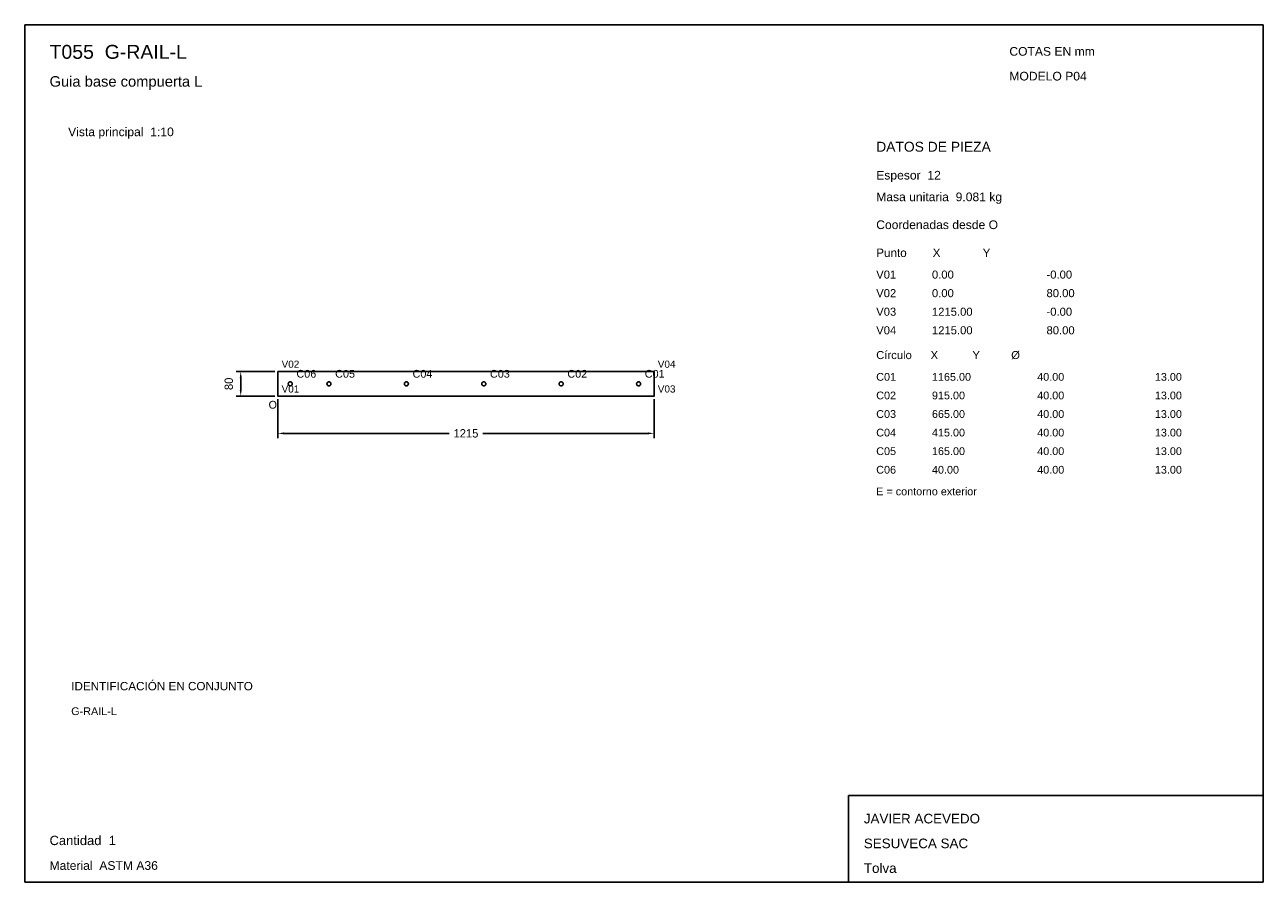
# Model space of a CAD drawing. Header units: millimetres. Extents: x 10 to 410, y 10 to 287.
import ezdxf

# ---------------------------------------------------------------- set-up
doc = ezdxf.new("R2010")
doc.units = ezdxf.units.MM
doc.styles.add('ARIAL', font='arial.ttf')
doc.dimstyles.get("Standard").update_dxf_attribs({"dimtxt": 2.5, "dimasz": 2.5, "dimexe": 1.25, "dimexo": 0.625, "dimtad": 1, "dimcen": 2.5, "dimazin": 3, "dimtfac": 1, "dimtmove": 0, "dimatfit": 3})

# ---------------------------------------------------------------- blocks, each defined once
blk = doc.blocks.new('_CLOSEDFILLED')
at = {"color": 0, "linetype": 'BYBLOCK'}
blk.add_solid([(-1, 0.16), (0, 0), (-1, -0.16)], dxfattribs=at)
blk = doc.blocks.new('*D1')
for p, q in [((91.75, 166), (91.75, 153.5)), ((213.25, 166), (213.25, 153.5)), ((93.75, 155), (147.1, 155)), ((157.9, 155), (211.25, 155))]:
    blk.add_line(p, q)
at = {"layer": 'Defpoints'}
for p in [(91.75, 167), (213.25, 167), (91.75, 155)]:
    blk.add_point(p, dxfattribs=at)
at = {"xscale": 2, "yscale": 2, "rotation": 180}
blk.add_blockref('_CLOSEDFILLED', (91.75, 155), dxfattribs=at)
at = {"xscale": 2, "yscale": 2}
blk.add_blockref('_CLOSEDFILLED', (213.25, 155), dxfattribs=at)
at = {"insert": (152.5, 155), "char_height": 2.7, "attachment_point": 5}
blk.add_mtext('1215', dxfattribs=at)
blk = doc.blocks.new('*D2')
for p, q in [((90.75, 175), (78.25, 175)), ((79.75, 169), (79.75, 173)), ((90.75, 167), (78.25, 167))]:
    blk.add_line(p, q)
at = {"layer": 'Defpoints'}
for p in [(91.75, 175), (79.75, 167), (91.75, 167)]:
    blk.add_point(p, dxfattribs=at)
at = {"xscale": 2, "yscale": 2}
for p, rotation in [((79.75, 175), 90), ((79.75, 167), 270)]:
    blk.add_blockref('_CLOSEDFILLED', p, dxfattribs=dict(at, rotation=rotation))
at = {"insert": (75.9, 171), "char_height": 2.7, "attachment_point": 5, "rotation": 90}
blk.add_mtext('80', dxfattribs=at)

msp = doc.modelspace()

# ---------------------------------------------------------------- linework, layer by layer
for p, q in [((410, 287), (10, 287)), ((10, 287), (10, 10)), ((410, 10), (410, 287)), ((410, 38), (276, 38)), ((276, 38), (276, 10)), ((410, 10), (410, 38)), ((10, 10), (410, 10)), ((276, 10), (410, 10))]:
    msp.add_line(p, q)
for points in [[(213.25, 175), (91.75, 175), (91.75, 175)], [(91.75, 175), (91.75, 167), (91.75, 167)], [(213.25, 167), (213.25, 175), (213.25, 175)], [(95.1, 171), (95.102, 170.949), (95.108, 170.8983), (95.118, 170.8483), (95.1318, 170.7991), (95.1495, 170.7513), (95.1708, 170.7049), (95.1958, 170.6604), (95.2241, 170.6179), (95.2557, 170.5779), (95.2904, 170.5404), (95.3279, 170.5057), (95.3679, 170.4741), (95.4104, 170.4458), (95.4549, 170.4208), (95.5013, 170.3995), (95.5491, 170.3818), (95.5983, 170.368), (95.6483, 170.358), (95.699, 170.352), (95.75, 170.35), (95.801, 170.352), (95.8517, 170.358), (95.9017, 170.368), (95.9509, 170.3818), (95.9987, 170.3995), (96.0451, 170.4208), (96.0896, 170.4458), (96.1321, 170.4741), (96.1721, 170.5057), (96.2096, 170.5404), (96.2443, 170.5779), (96.2759, 170.6179), (96.3042, 170.6604), (96.3292, 170.7049), (96.3505, 170.7513), (96.3682, 170.7991), (96.382, 170.8483), (96.392, 170.8983), (96.398, 170.949), (96.4, 171), (96.398, 171.051), (96.392, 171.1017), (96.382, 171.1517), (96.3682, 171.2009), (96.3505, 171.2487), (96.3292, 171.2951), (96.3042, 171.3396), (96.2759, 171.3821), (96.2443, 171.4221), (96.2096, 171.4596), (96.1721, 171.4943), (96.1321, 171.5259), (96.0896, 171.5542), (96.0451, 171.5792), (95.9987, 171.6005), (95.9509, 171.6182), (95.9017, 171.632), (95.8517, 171.642), (95.801, 171.648), (95.75, 171.65), (95.699, 171.648), (95.6483, 171.642), (95.5983, 171.632), (95.5491, 171.6182), (95.5013, 171.6005), (95.4549, 171.5792), (95.4104, 171.5542), (95.3679, 171.5259), (95.3279, 171.4943), (95.2904, 171.4596), (95.2557, 171.4221), (95.2241, 171.3821), (95.1958, 171.3396), (95.1708, 171.2951), (95.1495, 171.2487), (95.1318, 171.2009), (95.118, 171.1517), (95.108, 171.1017), (95.102, 171.051), (95.1, 171)], [(107.6, 171), (107.602, 170.949), (107.608, 170.8983), (107.618, 170.8483), (107.6318, 170.7991), (107.6495, 170.7513), (107.6708, 170.7049), (107.6958, 170.6604), (107.7241, 170.6179), (107.7557, 170.5779), (107.7904, 170.5404), (107.8279, 170.5057), (107.8679, 170.4741), (107.9104, 170.4458), (107.9549, 170.4208), (108.0013, 170.3995), (108.0491, 170.3818), (108.0983, 170.368), (108.1483, 170.358), (108.199, 170.352), (108.25, 170.35), (108.301, 170.352), (108.3517, 170.358), (108.4017, 170.368), (108.4509, 170.3818), (108.4987, 170.3995), (108.5451, 170.4208), (108.5896, 170.4458), (108.6321, 170.4741), (108.6721, 170.5057), (108.7096, 170.5404), (108.7443, 170.5779), (108.7759, 170.6179), (108.8042, 170.6604), (108.8292, 170.7049), (108.8505, 170.7513), (108.8682, 170.7991), (108.882, 170.8483), (108.892, 170.8983), (108.898, 170.949), (108.9, 171), (108.898, 171.051), (108.892, 171.1017), (108.882, 171.1517), (108.8682, 171.2009), (108.8505, 171.2487), (108.8292, 171.2951), (108.8042, 171.3396), (108.7759, 171.3821), (108.7443, 171.4221), (108.7096, 171.4596), (108.6721, 171.4943), (108.6321, 171.5259), (108.5896, 171.5542), (108.5451, 171.5792), (108.4987, 171.6005), (108.4509, 171.6182), (108.4017, 171.632), (108.3517, 171.642), (108.301, 171.648), (108.25, 171.65), (108.199, 171.648), (108.1483, 171.642), (108.0983, 171.632), (108.0491, 171.6182), (108.0013, 171.6005), (107.9549, 171.5792), (107.9104, 171.5542), (107.8679, 171.5259), (107.8279, 171.4943), (107.7904, 171.4596), (107.7557, 171.4221), (107.7241, 171.3821), (107.6958, 171.3396), (107.6708, 171.2951), (107.6495, 171.2487), (107.6318, 171.2009), (107.618, 171.1517), (107.608, 171.1017), (107.602, 171.051), (107.6, 171)], [(132.6, 171), (132.602, 170.949), (132.608, 170.8983), (132.618, 170.8483), (132.6318, 170.7991), (132.6495, 170.7513), (132.6708, 170.7049), (132.6958, 170.6604), (132.7241, 170.6179), (132.7557, 170.5779), (132.7904, 170.5404), (132.8279, 170.5057), (132.8679, 170.4741), (132.9104, 170.4458), (132.9549, 170.4208), (133.0013, 170.3995), (133.0491, 170.3818), (133.0983, 170.368), (133.1483, 170.358), (133.199, 170.352), (133.25, 170.35), (133.301, 170.352), (133.3517, 170.358), (133.4017, 170.368), (133.4509, 170.3818), (133.4987, 170.3995), (133.5451, 170.4208), (133.5896, 170.4458), (133.6321, 170.4741), (133.6721, 170.5057), (133.7096, 170.5404), (133.7443, 170.5779), (133.7759, 170.6179), (133.8042, 170.6604), (133.8292, 170.7049), (133.8505, 170.7513), (133.8682, 170.7991), (133.882, 170.8483), (133.892, 170.8983), (133.898, 170.949), (133.9, 171), (133.898, 171.051), (133.892, 171.1017), (133.882, 171.1517), (133.8682, 171.2009), (133.8505, 171.2487), (133.8292, 171.2951), (133.8042, 171.3396), (133.7759, 171.3821), (133.7443, 171.4221), (133.7096, 171.4596), (133.6721, 171.4943), (133.6321, 171.5259), (133.5896, 171.5542), (133.5451, 171.5792), (133.4987, 171.6005), (133.4509, 171.6182), (133.4017, 171.632), (133.3517, 171.642), (133.301, 171.648), (133.25, 171.65), (133.199, 171.648), (133.1483, 171.642), (133.0983, 171.632), (133.0491, 171.6182), (133.0013, 171.6005), (132.9549, 171.5792), (132.9104, 171.5542), (132.8679, 171.5259), (132.8279, 171.4943), (132.7904, 171.4596), (132.7557, 171.4221), (132.7241, 171.3821), (132.6958, 171.3396), (132.6708, 171.2951), (132.6495, 171.2487), (132.6318, 171.2009), (132.618, 171.1517), (132.608, 171.1017), (132.602, 171.051), (132.6, 171)], [(157.6, 171), (157.602, 170.949), (157.608, 170.8983), (157.618, 170.8483), (157.6318, 170.7991), (157.6495, 170.7513), (157.6708, 170.7049), (157.6958, 170.6604), (157.7241, 170.6179), (157.7557, 170.5779), (157.7904, 170.5404), (157.8279, 170.5057), (157.8679, 170.4741), (157.9104, 170.4458), (157.9549, 170.4208), (158.0013, 170.3995), (158.0491, 170.3818), (158.0983, 170.368), (158.1483, 170.358), (158.199, 170.352), (158.25, 170.35), (158.301, 170.352), (158.3517, 170.358), (158.4017, 170.368), (158.4509, 170.3818), (158.4987, 170.3995), (158.5451, 170.4208), (158.5896, 170.4458), (158.6321, 170.4741), (158.6721, 170.5057), (158.7096, 170.5404), (158.7443, 170.5779), (158.7759, 170.6179), (158.8042, 170.6604), (158.8292, 170.7049), (158.8505, 170.7513), (158.8682, 170.7991), (158.882, 170.8483), (158.892, 170.8983), (158.898, 170.949), (158.9, 171), (158.898, 171.051), (158.892, 171.1017), (158.882, 171.1517), (158.8682, 171.2009), (158.8505, 171.2487), (158.8292, 171.2951), (158.8042, 171.3396), (158.7759, 171.3821), (158.7443, 171.4221), (158.7096, 171.4596), (158.6721, 171.4943), (158.6321, 171.5259), (158.5896, 171.5542), (158.5451, 171.5792), (158.4987, 171.6005), (158.4509, 171.6182), (158.4017, 171.632), (158.3517, 171.642), (158.301, 171.648), (158.25, 171.65), (158.199, 171.648), (158.1483, 171.642), (158.0983, 171.632), (158.0491, 171.6182), (158.0013, 171.6005), (157.9549, 171.5792), (157.9104, 171.5542), (157.8679, 171.5259), (157.8279, 171.4943), (157.7904, 171.4596), (157.7557, 171.4221), (157.7241, 171.3821), (157.6958, 171.3396), (157.6708, 171.2951), (157.6495, 171.2487), (157.6318, 171.2009), (157.618, 171.1517), (157.608, 171.1017), (157.602, 171.051), (157.6, 171)], [(182.6, 171), (182.602, 170.949), (182.608, 170.8983), (182.618, 170.8483), (182.6318, 170.7991), (182.6495, 170.7513), (182.6708, 170.7049), (182.6958, 170.6604), (182.7241, 170.6179), (182.7557, 170.5779), (182.7904, 170.5404), (182.8279, 170.5057), (182.8679, 170.4741), (182.9104, 170.4458), (182.9549, 170.4208), (183.0013, 170.3995), (183.0491, 170.3818), (183.0983, 170.368), (183.1483, 170.358), (183.199, 170.352), (183.25, 170.35), (183.301, 170.352), (183.3517, 170.358), (183.4017, 170.368), (183.4509, 170.3818), (183.4987, 170.3995), (183.5451, 170.4208), (183.5896, 170.4458), (183.6321, 170.4741), (183.6721, 170.5057), (183.7096, 170.5404), (183.7443, 170.5779), (183.7759, 170.6179), (183.8042, 170.6604), (183.8292, 170.7049), (183.8505, 170.7513), (183.8682, 170.7991), (183.882, 170.8483), (183.892, 170.8983), (183.898, 170.949), (183.9, 171), (183.898, 171.051), (183.892, 171.1017), (183.882, 171.1517), (183.8682, 171.2009), (183.8505, 171.2487), (183.8292, 171.2951), (183.8042, 171.3396), (183.7759, 171.3821), (183.7443, 171.4221), (183.7096, 171.4596), (183.6721, 171.4943), (183.6321, 171.5259), (183.5896, 171.5542), (183.5451, 171.5792), (183.4987, 171.6005), (183.4509, 171.6182), (183.4017, 171.632), (183.3517, 171.642), (183.301, 171.648), (183.25, 171.65), (183.199, 171.648), (183.1483, 171.642), (183.0983, 171.632), (183.0491, 171.6182), (183.0013, 171.6005), (182.9549, 171.5792), (182.9104, 171.5542), (182.8679, 171.5259), (182.8279, 171.4943), (182.7904, 171.4596), (182.7557, 171.4221), (182.7241, 171.3821), (182.6958, 171.3396), (182.6708, 171.2951), (182.6495, 171.2487), (182.6318, 171.2009), (182.618, 171.1517), (182.608, 171.1017), (182.602, 171.051), (182.6, 171)], [(207.6, 171), (207.602, 170.949), (207.608, 170.8983), (207.618, 170.8483), (207.6318, 170.7991), (207.6495, 170.7513), (207.6708, 170.7049), (207.6958, 170.6604), (207.7241, 170.6179), (207.7557, 170.5779), (207.7904, 170.5404), (207.8279, 170.5057), (207.8679, 170.4741), (207.9104, 170.4458), (207.9549, 170.4208), (208.0013, 170.3995), (208.0491, 170.3818), (208.0983, 170.368), (208.1483, 170.358), (208.199, 170.352), (208.25, 170.35), (208.301, 170.352), (208.3517, 170.358), (208.4017, 170.368), (208.4509, 170.3818), (208.4987, 170.3995), (208.5451, 170.4208), (208.5896, 170.4458), (208.6321, 170.4741), (208.6721, 170.5057), (208.7096, 170.5404), (208.7443, 170.5779), (208.7759, 170.6179), (208.8042, 170.6604), (208.8292, 170.7049), (208.8505, 170.7513), (208.8682, 170.7991), (208.882, 170.8483), (208.892, 170.8983), (208.898, 170.949), (208.9, 171), (208.898, 171.051), (208.892, 171.1017), (208.882, 171.1517), (208.8682, 171.2009), (208.8505, 171.2487), (208.8292, 171.2951), (208.8042, 171.3396), (208.7759, 171.3821), (208.7443, 171.4221), (208.7096, 171.4596), (208.6721, 171.4943), (208.6321, 171.5259), (208.5896, 171.5542), (208.5451, 171.5792), (208.4987, 171.6005), (208.4509, 171.6182), (208.4017, 171.632), (208.3517, 171.642), (208.301, 171.648), (208.25, 171.65), (208.199, 171.648), (208.1483, 171.642), (208.0983, 171.632), (208.0491, 171.6182), (208.0013, 171.6005), (207.9549, 171.5792), (207.9104, 171.5542), (207.8679, 171.5259), (207.8279, 171.4943), (207.7904, 171.4596), (207.7557, 171.4221), (207.7241, 171.3821), (207.6958, 171.3396), (207.6708, 171.2951), (207.6495, 171.2487), (207.6318, 171.2009), (207.618, 171.1517), (207.608, 171.1017), (207.602, 171.051), (207.6, 171)], [(91.75, 167), (213.25, 167), (213.25, 167)]]:
    msp.add_lwpolyline(points)

# ---------------------------------------------------------------- texts
at = {"style": 'ARIAL'}
for s, height, p in [('T055  G-RAIL-L', 4.5, (18, 276)), ('COTAS EN mm', 2.8, (328, 277)), ('Guia base compuerta L', 3.4, (18, 267)), ('MODELO P04', 2.8, (328, 269)), ('Vista principal  1:10', 2.8, (24, 251)), ('DATOS DE PIEZA', 3.2, (285, 246)), ('Espesor  12', 2.8, (285, 237)), ('Masa unitaria  9.081 kg', 2.8, (285, 230)), ('Coordenadas desde O', 2.8, (285, 221)), ('Punto        X             Y', 2.7, (285, 212)), ('V01', 2.6, (285, 205)), ('0.00', 2.6, (303, 205)), ('-0.00', 2.6, (340, 205)), ('V02', 2.6, (285, 199)), ('0.00', 2.6, (303, 199)), ('80.00', 2.6, (340, 199)), ('V03', 2.6, (285, 193)), ('1215.00', 2.6, (303, 193)), ('-0.00', 2.6, (340, 193)), ('V04', 2.6, (285, 187)), ('1215.00', 2.6, (303, 187)), ('80.00', 2.6, (340, 187)), ('Círculo      X           Y          Ø', 2.6, (285, 179)), ('V02', 2.3, (92.95, 176.2)), ('V04', 2.3, (214.45, 176.2)), ('C06', 2.5, (97.75, 173)), ('C05', 2.5, (110.25, 173)), ('C04', 2.5, (135.25, 173)), ('C03', 2.5, (160.25, 173)), ('C02', 2.5, (185.25, 173)), ('C01', 2.5, (210.25, 173)), ('C01', 2.5, (285, 172)), ('1165.00', 2.5, (303, 172)), ('40.00', 2.5, (337, 172)), ('13.00', 2.5, (375, 172)), ('V01', 2.3, (92.95, 168.2)), ('V03', 2.3, (214.45, 168.2)), ('C02', 2.5, (285, 166)), ('915.00', 2.5, (303, 166)), ('40.00', 2.5, (337, 166)), ('13.00', 2.5, (375, 166)), ('O', 2.5, (88.75, 163)), ('C03', 2.5, (285, 160)), ('665.00', 2.5, (303, 160)), ('40.00', 2.5, (337, 160)), ('13.00', 2.5, (375, 160)), ('C04', 2.5, (285, 154)), ('415.00', 2.5, (303, 154)), ('40.00', 2.5, (337, 154)), ('13.00', 2.5, (375, 154)), ('C05', 2.5, (285, 148)), ('165.00', 2.5, (303, 148)), ('40.00', 2.5, (337, 148)), ('13.00', 2.5, (375, 148)), ('C06', 2.5, (285, 142)), ('40.00', 2.5, (303, 142)), ('40.00', 2.5, (337, 142)), ('13.00', 2.5, (375, 142)), ('E = contorno exterior', 2.5, (285, 135)), ('IDENTIFICACIÓN EN CONJUNTO', 2.7, (25, 72)), ('G-RAIL-L', 2.5, (25, 64)), ('JAVIER ACEVEDO', 3.1, (281, 29)), ('Cantidad  1', 3, (18, 22)), ('SESUVECA SAC', 3.1, (281, 21)), ('Material  ASTM A36', 2.8, (18, 14)), ('Tolva', 3.1, (281, 13))]:
    msp.add_text(s, height=height, dxfattribs=at).set_placement(p)

# ---------------------------------------------------------------- dimensions: what is measured, and where the dimension line sits
dim = msp.add_linear_dim(base=(79.75, 167), p1=(91.75, 167), p2=(91.75, 175), angle=90, dimstyle='Standard', override={"dimtxt": 2.7, "dimasz": 2, "dimexe": 1.5, "dimexo": 1, "dimgap": 1, "dimdec": 2, "dimlfac": 10, "dimzin": 8})
dim.commit()
dim.dimension.update_dxf_attribs({"geometry": '*D2', "text_midpoint": (75.9, 171)})
dim = msp.add_linear_dim(base=(91.75, 155), p1=(91.75, 167), p2=(213.25, 167), dimstyle='Standard', override={"dimtxt": 2.7, "dimasz": 2, "dimexe": 1.5, "dimexo": 1, "dimgap": 1, "dimdec": 2, "dimlfac": 10, "dimzin": 8})
dim.commit()
dim.dimension.update_dxf_attribs({"geometry": '*D1', "text_midpoint": (152.5, 155)})

doc.saveas('drawing.dxf')
